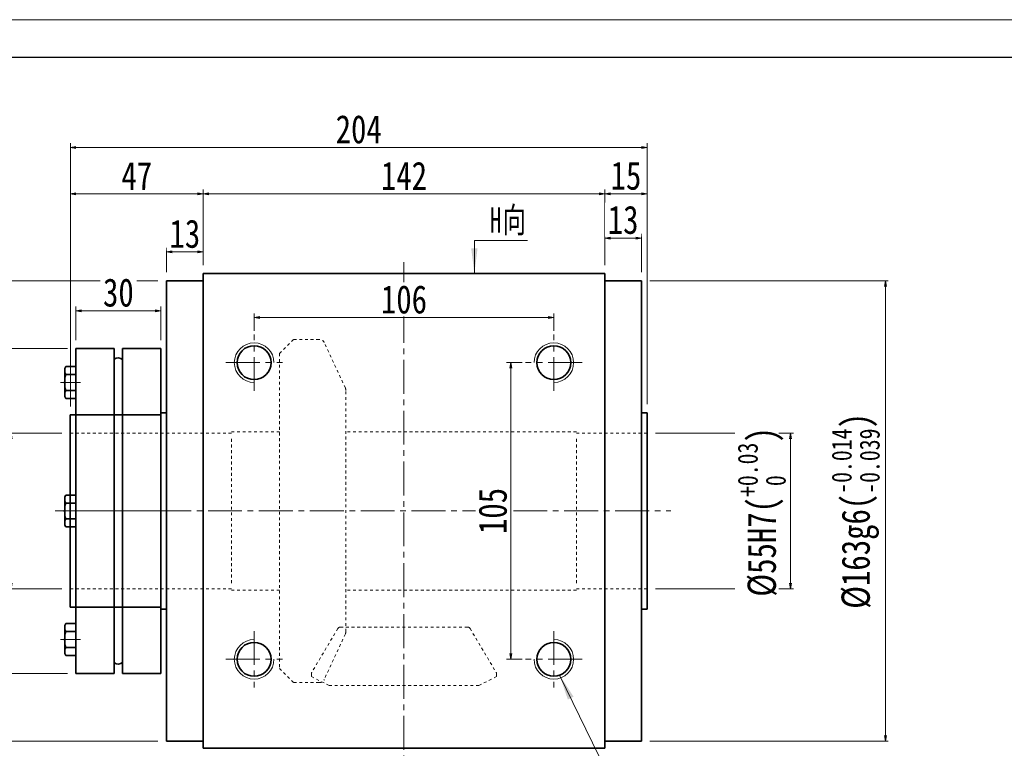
# Model space of a CAD drawing. Header units: millimetres. Extents: x -19 to 1126, y 13 to 812.
# Tile 4 of 9: x 161 to 509, y 554 to 812. Entities that reach past the tile are written whole.
import ezdxf

# ---------------------------------------------------------------- set-up
doc = ezdxf.new("R2010")
doc.units = ezdxf.units.MM
doc.set_wipeout_variables(frame=1)
doc.linetypes.add('点画线', pattern=[18, 12, -2, 2, -2])
doc.linetypes.add('虚线', pattern=[2, 1, -1])
for name, color, linetype, lineweight in [('中心线层', 1, '点画线', 18), ('图框_外框线', 7, 'Continuous', 18), ('尺寸线层', 3, 'Continuous', 18), ('粗实线层', 7, 'Continuous', 35), ('虚线层', 6, '虚线', 18)]:
    doc.layers.add(name, color=color, linetype=linetype, lineweight=lineweight)
doc.styles.add('宋体', font='SimSun.ttf', dxfattribs={"width": 0.8})
doc.styles.add('标准', font='SimSun.ttf', dxfattribs={"width": 0.667})
doc.dimstyles.new('A水平标注$0', dxfattribs={"dimtxt": 3.5, "dimasz": 2, "dimexe": 1.5, "dimexo": 3, "dimgap": 1.1, "dimtad": 1, "dimtoh": 1, "dimdec": 4, "dimdsep": 46, "dimtxsty": '宋体', "dimblk": 'OPEN', "dimcen": 3, "dimclrd": 3, "dimclre": 3, "dimclrt": 6, "dimadec": 0, "dimazin": 0, "dimtm": 1e-09, "dimtfac": 1, "dimtdec": 4, "dimtix": 1, "dimtmove": 0, "dimatfit": 3, "dimldrblk": 'OPEN', "dimfxl": 0, "dimlwd": 13, "dimlwe": 13, "dimarcsym": 0})
doc.dimstyles.new('D直径标注φ25', dxfattribs={"dimtxt": 3.5, "dimasz": 2, "dimexe": 1, "dimexo": 3, "dimtad": 1, "dimtoh": 1, "dimdec": 1, "dimdsep": 46, "dimtxsty": '宋体', "dimblk": 'OPEN', "dimcen": 3, "dimclrd": 3, "dimclre": 3, "dimclrt": 130, "dimadec": 0, "dimazin": 0, "dimtm": 1e-09, "dimtfac": 1, "dimtdec": 1, "dimtmove": 0, "dimatfit": 0, "dimldrblk": 'OPEN', "dimfxl": 0, "dimlwd": 13, "dimlwe": 13, "dimarcsym": 0})

# ---------------------------------------------------------------- blocks, each defined once
blk = doc.blocks.new('_Open')
at = {"color": 0, "linetype": 'ByBlock', "lineweight": -2}
for p, q in [((-1, 0.17), (0, 0)), ((-1, -0.17), (0, 0)), ((0, 0), (-1, 0))]:
    blk.add_line(p, q, dxfattribs=at)
blk = doc.blocks.new('*D21')
at = {"layer": 'Defpoints', "color": 0, "transparency": 16777216}
for p in [(367.97, 749.92), (225.97, 721.64), (367.97, 721.64)]:
    blk.add_point(p, dxfattribs=at)
at = {"layer": '尺寸线层', "color": 3, "lineweight": 13, "transparency": 16777216}
for p, q in [((225.97, 724.64), (225.97, 751.42)), ((227.97, 749.92), (365.97, 749.92)), ((367.97, 724.64), (367.97, 751.42))]:
    blk.add_line(p, q, dxfattribs=at)
at = {"layer": '尺寸线层', "color": 3, "lineweight": 13, "transparency": 16777216, "xscale": 2, "yscale": 2, "zscale": 2, "rotation": 180}
blk.add_blockref('_Open', (225.97, 749.92), dxfattribs=at)
at = {"layer": '尺寸线层', "color": 3, "lineweight": 13, "transparency": 16777216, "xscale": 2, "yscale": 2, "zscale": 2}
blk.add_blockref('_Open', (367.97, 749.92), dxfattribs=at)
at = {"layer": '尺寸线层', "color": 6, "transparency": 16777216, "insert": (296.97, 756.28), "char_height": 10, "attachment_point": 5, "style": '宋体', "bg_fill": 3, "box_fill_scale": 1.1, "bg_fill_color": 257, "bg_fill_transparency": 0}
blk.add_mtext('142', dxfattribs=at)
blk = doc.blocks.new('*D22')
at = {"layer": 'Defpoints', "color": 0, "transparency": 16777216}
for p in [(178.97, 766.3), (382.97, 672.39), (178.97, 671.64)]:
    blk.add_point(p, dxfattribs=at)
at = {"layer": '尺寸线层', "color": 3, "lineweight": 13, "transparency": 16777216}
for p, q in [((178.97, 674.64), (178.97, 767.8)), ((380.97, 766.3), (180.97, 766.3)), ((382.97, 675.39), (382.97, 767.8))]:
    blk.add_line(p, q, dxfattribs=at)
at = {"layer": '尺寸线层', "color": 3, "lineweight": 13, "transparency": 16777216, "xscale": 2, "yscale": 2, "zscale": 2, "rotation": 180}
blk.add_blockref('_Open', (178.97, 766.3), dxfattribs=at)
at = {"layer": '尺寸线层', "color": 3, "lineweight": 13, "transparency": 16777216, "xscale": 2, "yscale": 2, "zscale": 2}
blk.add_blockref('_Open', (382.97, 766.3), dxfattribs=at)
at = {"layer": '尺寸线层', "color": 6, "transparency": 16777216, "insert": (280.97, 772.69), "char_height": 10, "attachment_point": 5, "style": '宋体', "bg_fill": 3, "box_fill_scale": 1.1, "bg_fill_color": 257, "bg_fill_transparency": 0}
blk.add_mtext('204', dxfattribs=at)
blk = doc.blocks.new('*D23')
at = {"layer": 'Defpoints', "color": 0, "transparency": 16777216}
for p in [(212.97, 729.32), (225.97, 721.64), (212.97, 719.14)]:
    blk.add_point(p, dxfattribs=at)
at = {"layer": '尺寸线层', "color": 3, "lineweight": 13, "transparency": 16777216}
for p, q in [((212.97, 722.14), (212.97, 730.82)), ((223.97, 729.32), (214.97, 729.32)), ((225.97, 724.64), (225.97, 730.82))]:
    blk.add_line(p, q, dxfattribs=at)
at = {"layer": '尺寸线层', "color": 3, "lineweight": 13, "transparency": 16777216, "xscale": 2, "yscale": 2, "zscale": 2, "rotation": 180}
blk.add_blockref('_Open', (212.97, 729.32), dxfattribs=at)
at = {"layer": '尺寸线层', "color": 3, "lineweight": 13, "transparency": 16777216, "xscale": 2, "yscale": 2, "zscale": 2}
blk.add_blockref('_Open', (225.97, 729.32), dxfattribs=at)
at = {"layer": '尺寸线层', "color": 6, "transparency": 16777216, "insert": (219.47, 735.71), "char_height": 10, "attachment_point": 5, "style": '宋体', "bg_fill": 3, "box_fill_scale": 1.1, "bg_fill_color": 257, "bg_fill_transparency": 0}
blk.add_mtext('13', dxfattribs=at)
blk = doc.blocks.new('*D24')
at = {"layer": 'Defpoints', "color": 0, "transparency": 16777216}
for p in [(382.97, 749.92), (367.97, 721.64), (382.97, 672.39)]:
    blk.add_point(p, dxfattribs=at)
at = {"layer": '尺寸线层', "color": 3, "lineweight": 13, "transparency": 16777216}
for p, q in [((367.97, 724.64), (367.97, 751.42)), ((369.97, 749.92), (380.97, 749.92)), ((382.97, 675.39), (382.97, 751.42))]:
    blk.add_line(p, q, dxfattribs=at)
at = {"layer": '尺寸线层', "color": 3, "lineweight": 13, "transparency": 16777216, "xscale": 2, "yscale": 2, "zscale": 2, "rotation": 180}
blk.add_blockref('_Open', (367.97, 749.92), dxfattribs=at)
at = {"layer": '尺寸线层', "color": 3, "lineweight": 13, "transparency": 16777216, "xscale": 2, "yscale": 2, "zscale": 2}
blk.add_blockref('_Open', (382.97, 749.92), dxfattribs=at)
at = {"layer": '尺寸线层', "color": 6, "transparency": 16777216, "insert": (375.47, 756.28), "char_height": 10, "attachment_point": 5, "style": '宋体', "bg_fill": 3, "box_fill_scale": 1.1, "bg_fill_color": 257, "bg_fill_transparency": 0}
blk.add_mtext('15', dxfattribs=at)
blk = doc.blocks.new('*D25')
at = {"layer": 'Defpoints', "color": 0, "transparency": 16777216}
for p in [(367.97, 734.24), (367.97, 721.64), (380.97, 719.14)]:
    blk.add_point(p, dxfattribs=at)
at = {"layer": '尺寸线层', "color": 3, "lineweight": 13, "transparency": 16777216}
for p, q in [((367.97, 724.64), (367.97, 735.74)), ((380.97, 722.14), (380.97, 735.74)), ((378.97, 734.24), (369.97, 734.24))]:
    blk.add_line(p, q, dxfattribs=at)
at = {"layer": '尺寸线层', "color": 3, "lineweight": 13, "transparency": 16777216, "xscale": 2, "yscale": 2, "zscale": 2, "rotation": 180}
blk.add_blockref('_Open', (367.97, 734.24), dxfattribs=at)
at = {"layer": '尺寸线层', "color": 3, "lineweight": 13, "transparency": 16777216, "xscale": 2, "yscale": 2, "zscale": 2}
blk.add_blockref('_Open', (380.97, 734.24), dxfattribs=at)
at = {"layer": '尺寸线层', "color": 6, "transparency": 16777216, "insert": (374.47, 740.63), "char_height": 10, "attachment_point": 5, "style": '宋体', "bg_fill": 3, "box_fill_scale": 1.1, "bg_fill_color": 257, "bg_fill_transparency": 0}
blk.add_mtext('13', dxfattribs=at)
blk = doc.blocks.new('*D26')
at = {"layer": 'Defpoints', "color": 0, "transparency": 16777216}
for p in [(349.97, 706.08), (243.97, 698.39), (349.97, 698.39)]:
    blk.add_point(p, dxfattribs=at)
at = {"layer": '尺寸线层', "color": 3, "lineweight": 13, "transparency": 16777216}
for p, q in [((243.97, 701.39), (243.97, 707.58)), ((349.97, 701.39), (349.97, 707.58)), ((245.97, 706.08), (347.97, 706.08))]:
    blk.add_line(p, q, dxfattribs=at)
at = {"layer": '尺寸线层', "color": 3, "lineweight": 13, "transparency": 16777216, "xscale": 2, "yscale": 2, "zscale": 2, "rotation": 180}
blk.add_blockref('_Open', (243.97, 706.08), dxfattribs=at)
at = {"layer": '尺寸线层', "color": 3, "lineweight": 13, "transparency": 16777216, "xscale": 2, "yscale": 2, "zscale": 2}
blk.add_blockref('_Open', (349.97, 706.08), dxfattribs=at)
at = {"layer": '尺寸线层', "color": 6, "transparency": 16777216, "insert": (296.97, 712.47), "char_height": 10, "attachment_point": 5, "style": '宋体', "bg_fill": 3, "box_fill_scale": 1.1, "bg_fill_color": 257, "bg_fill_transparency": 0}
blk.add_mtext('106', dxfattribs=at)
blk = doc.blocks.new('*D27')
at = {"layer": 'Defpoints', "color": 0, "transparency": 16777216}
for p in [(341.72, 690.14), (334.78, 585.14), (341.72, 585.14)]:
    blk.add_point(p, dxfattribs=at)
at = {"layer": '尺寸线层', "color": 3, "lineweight": 13, "transparency": 16777216}
for p, q in [((338.72, 690.14), (333.28, 690.14)), ((334.78, 688.14), (334.78, 587.14)), ((338.72, 585.14), (333.28, 585.14))]:
    blk.add_line(p, q, dxfattribs=at)
at = {"layer": '尺寸线层', "color": 3, "lineweight": 13, "transparency": 16777216, "xscale": 2, "yscale": 2, "zscale": 2}
for p, rotation in [((334.78, 690.14), 90), ((334.78, 585.14), 270)]:
    blk.add_blockref('_Open', p, dxfattribs=dict(at, rotation=rotation))
at = {"layer": '尺寸线层', "color": 6, "transparency": 16777216, "insert": (328.39, 637.64), "char_height": 10, "attachment_point": 5, "rotation": 90, "style": '宋体', "bg_fill": 3, "box_fill_scale": 1.1, "bg_fill_color": 257, "bg_fill_transparency": 0}
blk.add_mtext('105', dxfattribs=at)
blk = doc.blocks.new('*X5')
at = {"layer": '尺寸线层', "linetype": 'Continuous'}
blk.add_hatch(color=0, dxfattribs=at).paths.add_polyline_path([(-36.25, 62.04), (-31.31, 54.44), (-33.33, 53.45)], flags=0)
at = {"layer": '尺寸线层', "color": 0, "linetype": 'Continuous'}
blk.add_line((-36.25, 62.04), (-6.11, 0), dxfattribs=at)
at = {"layer": '尺寸线层', "color": 0}
for p, q in [((0, 19.66), (79.95, 19.66)), ((0, 0), (0, 19.66)), ((-6.11, 0), (0, 0)), ((0, 0), (79.95, 0))]:
    blk.add_line(p, q, dxfattribs=at)
at = {"layer": '尺寸线层', "color": 0, "insert": (4.5, 1.8), "char_height": 9, "width": 150.9096, "attachment_point": 7, "line_spacing_factor": 1.15057, "style": '标准'}
blk.add_mtext('\\T1.1;4-M14x20\\P反面，H向孔位一致', dxfattribs=at)
blk = doc.blocks.new('*X6')
at = {"layer": '尺寸线层', "linetype": 'Continuous'}
blk.add_hatch(color=0, dxfattribs=at).paths.add_polyline_path([(-1.02, -11.73), (-2.14, -2.73), (0.11, -2.73)], flags=0)
at = {"layer": '尺寸线层', "color": 0, "linetype": 'Continuous'}
blk.add_line((-1.02, -11.73), (-1.02, 0), dxfattribs=at)
at = {"layer": '尺寸线层', "color": 0}
for p, q in [((-1.02, 0), (0, 0)), ((0, 0), (0, 0)), ((0, 0), (17.75, 0))]:
    blk.add_line(p, q, dxfattribs=at)
at = {"layer": '尺寸线层', "color": 0, "insert": (4.5, 1.8), "char_height": 9, "width": 26.5093, "attachment_point": 7, "line_spacing_factor": 1.15057, "style": '标准'}
blk.add_mtext('\\T1.1;H向', dxfattribs=at)
blk = doc.blocks.new('*D28')
at = {"layer": 'Defpoints', "color": 0, "transparency": 16777216}
for p in [(382.97, 665.14), (382.97, 610.14)]:
    blk.add_point(p, dxfattribs=at)
at = {"layer": '尺寸线层', "color": 3, "lineweight": 13, "transparency": 16777216}
for p, q in [((385.97, 665.14), (434.7, 665.14)), ((433.7, 663.14), (433.7, 612.14)), ((385.97, 610.14), (434.7, 610.14))]:
    blk.add_line(p, q, dxfattribs=at)
at = {"layer": '尺寸线层', "color": 3, "lineweight": 13, "transparency": 16777216, "xscale": 2, "yscale": 2, "zscale": 2}
for p, rotation in [((433.7, 665.14), 90), ((433.7, 610.14), 270)]:
    blk.add_blockref('_Open', p, dxfattribs=dict(at, rotation=rotation))
at = {"layer": '尺寸线层', "color": 130, "transparency": 16777216, "insert": (423.49, 637.29), "char_height": 10, "attachment_point": 5, "rotation": 90, "style": '宋体', "bg_fill": 3, "box_fill_scale": 1.1, "bg_fill_color": 257, "bg_fill_transparency": 0}
blk.add_mtext('{\\A1;\\A1;%%C55H7({\\H0.707107x;\\S+0.03^  0;})}', dxfattribs=at)
at = {"layer": 'Defpoints', "color": 0, "transparency": 16777216}
blk.add_point((433.7, 610.14), dxfattribs=at)
blk = doc.blocks.new('*D29')
at = {"layer": 'Defpoints', "color": 0, "transparency": 16777216}
for p in [(380.97, 719.14), (380.97, 556.14), (467.24, 556.14)]:
    blk.add_point(p, dxfattribs=at)
at = {"layer": '尺寸线层', "color": 3, "lineweight": 13, "transparency": 16777216}
for p, q in [((383.97, 719.14), (468.24, 719.14)), ((467.24, 717.14), (467.24, 558.14)), ((383.97, 556.14), (468.24, 556.14))]:
    blk.add_line(p, q, dxfattribs=at)
at = {"layer": '尺寸线层', "color": 3, "lineweight": 13, "transparency": 16777216, "xscale": 2, "yscale": 2, "zscale": 2}
for p, rotation in [((467.24, 719.14), 90), ((467.24, 556.14), 270)]:
    blk.add_blockref('_Open', p, dxfattribs=dict(at, rotation=rotation))
at = {"layer": '尺寸线层', "color": 130, "transparency": 16777216, "insert": (456.7, 637.64), "char_height": 10, "attachment_point": 5, "rotation": 90, "style": '宋体', "bg_fill": 3, "box_fill_scale": 1.1, "bg_fill_color": 257, "bg_fill_transparency": 0}
blk.add_mtext('{\\A1;\\A1;%%C163g6({\\H0.707107x;\\S-0.014^ -0.039;})}', dxfattribs=at)
blk = doc.blocks.new('*D30')
at = {"layer": 'Defpoints', "color": 0, "transparency": 16777216}
for p in [(105.92, 719.14), (212.97, 719.14), (212.97, 556.14)]:
    blk.add_point(p, dxfattribs=at)
at = {"layer": '尺寸线层', "color": 3, "lineweight": 13, "transparency": 16777216}
for p, q in [((209.97, 719.14), (104.92, 719.14)), ((105.92, 558.14), (105.92, 717.14)), ((209.97, 556.14), (104.92, 556.14))]:
    blk.add_line(p, q, dxfattribs=at)
at = {"layer": '尺寸线层', "color": 3, "lineweight": 13, "transparency": 16777216, "xscale": 2, "yscale": 2, "zscale": 2}
for p, rotation in [((105.92, 719.14), 90), ((105.92, 556.14), 270)]:
    blk.add_blockref('_Open', p, dxfattribs=dict(at, rotation=rotation))
at = {"layer": '尺寸线层', "color": 130, "transparency": 16777216, "insert": (95.38, 637.64), "char_height": 10, "attachment_point": 5, "rotation": 90, "style": '宋体', "bg_fill": 3, "box_fill_scale": 1.1, "bg_fill_color": 257, "bg_fill_transparency": 0}
blk.add_mtext('{\\A1;\\A1;%%C163g6({\\H0.707107x;\\S-0.014^ -0.039;})}', dxfattribs=at)
blk = doc.blocks.new('*X11')
at = {"layer": '中心线层', "linetype": '点画线', "lineweight": 18}
blk.add_line((-5.5, 0), (1.6, 0), dxfattribs=at)
at = {"layer": '粗实线层'}
for p, q in [((-4, 4.23), (-4, -4.23)), ((-3.57, 5.65), (0, 5.65)), ((0, 5.65), (0, -5.65)), ((0, 3.5), (0, -3.5)), ((-4, 0), (-4, -3.5)), ((-3.57, 2.82), (0, 2.82)), ((0, -2.82), (-3.57, -2.82)), ((-3.57, -5.65), (0, -5.65))]:
    blk.add_line(p, q, dxfattribs=at)
for centre, radius, start, end in [((-1.48, 4.23), 2.52, 145.8762, 214.1238), ((5, 0), 9.02, 161.76, 198.24), ((-1.48, -4.23), 2.52, 145.8762, 214.1238)]:
    blk.add_arc(centre, radius, start, end, dxfattribs=at)
blk = doc.blocks.new('343gfgf')
at = {"layer": '粗实线层'}
for p, q in [((0, -57.5), (0, 57.5)), ((0, 57.5), (13.5, 57.5)), ((13.5, 57.5), (13.5, -57.5)), ((16.5, 57.5), (16.5, -57.5)), ((16.5, 57.5), (30, 57.5)), ((0, -57.5), (13.5, -57.5)), ((16.5, -57.5), (30, -57.5))]:
    blk.add_line(p, q, dxfattribs=at)
at = {"layer": '粗实线层', "color": 6, "linetype": '虚线', "lineweight": 18}
for p, q in [((30, 34), (0, 34)), ((30, -34), (0, -34))]:
    blk.add_line(p, q, dxfattribs=at)
at = {"layer": '粗实线层'}
for centre, start, end in [((15.11, 51.98), 50.6976, 136.8827), ((15.11, -51.98), 223.1173, 309.3024)]:
    blk.add_arc(centre, 2.2, start, end, dxfattribs=at)
blk.add_wipeout([(30, 0), (30, 0.82), (30, 0.82), (30, 2.82), (30, 2.82), (30, 5.65), (30, 5.65), (33.57, 5.65), (33.57, 5.65), (33.59, 5.6), (33.62, 5.56), (33.65, 5.52), (33.67, 5.48), (33.7, 5.43), (33.72, 5.39), (33.74, 5.34), (33.76, 5.3), (33.78, 5.25), (33.8, 5.21), (33.82, 5.16), (33.84, 5.12), (33.86, 5.07), (33.87, 5.02), (33.89, 4.97), (33.9, 4.93), (33.92, 4.88), (33.93, 4.83), (33.94, 4.78), (33.95, 4.73), (33.96, 4.68), (33.97, 4.63), (33.98, 4.58), (33.98, 4.53), (33.99, 4.48), (33.99, 4.43), (34, 4.38), (34, 4.33), (34, 4.28), (34, 4.23), (34, 4.23), (34, 0.82), (34, 0.82), (34, 0.6), (34, 0.6), (34, 0.58), (34, 0.56), (34, 0.54), (34, 0.52), (34.01, 0.5), (34.01, 0.48), (34.01, 0.46), (34.01, 0.44), (34.01, 0.42), (34.01, 0.4), (34.01, 0.38), (34.01, 0.36), (34.01, 0.34), (34.01, 0.32), (34.01, 0.3), (34.02, 0.28), (34.02, 0.26), (34.02, 0.24), (34.02, 0.22), (34.02, 0.2), (34.02, 0.18), (34.02, 0.16), (34.02, 0.14), (34.02, 0.12), (34.02, 0.1), (34.02, 0.08), (34.02, 0.06), (34.02, 0.04), (34.02, 0.02), (34.02, 0), (34.02, 0), (34.02, -0.02), (34.02, -0.04), (34.02, -0.06), (34.02, -0.08), (34.02, -0.1), (34.02, -0.12), (34.02, -0.14), (34.02, -0.16), (34.02, -0.18), (34.02, -0.2), (34.02, -0.22), (34.02, -0.24), (34.02, -0.26), (34.02, -0.28), (34.01, -0.3), (34.01, -0.32), (34.01, -0.34), (34.01, -0.36), (34.01, -0.38), (34.01, -0.4), (34.01, -0.42), (34.01, -0.44), (34.01, -0.46), (34.01, -0.48), (34.01, -0.5), (34, -0.52), (34, -0.54), (34, -0.56), (34, -0.58), (34, -0.6), (34, -0.6), (34, -4.23), (34, -4.23), (34, -4.28), (34, -4.33), (34, -4.38), (33.99, -4.43), (33.99, -4.48), (33.98, -4.53), (33.98, -4.58), (33.97, -4.63), (33.96, -4.68), (33.95, -4.73), (33.94, -4.78), (33.93, -4.83), (33.92, -4.88), (33.9, -4.93), (33.89, -4.97), (33.87, -5.02), (33.86, -5.07), (33.84, -5.12), (33.82, -5.16), (33.8, -5.21), (33.78, -5.25), (33.76, -5.3), (33.74, -5.34), (33.72, -5.39), (33.7, -5.43), (33.67, -5.48), (33.65, -5.52), (33.62, -5.56), (33.59, -5.6), (33.57, -5.65), (33.57, -5.65), (30, -5.65), (30, -5.65), (30, -2.82), (30, -2.82)]).dxf.layer = '粗实线层'
at = {"layer": '中心线层'}
blk.add_line((-3.12, 0), (33, 0), dxfattribs=at)
at = {"layer": '粗实线层'}
blk.add_line((30, 57.5), (30, -57.5), dxfattribs=at)
at = {"layer": '粗实线层', "xscale": -0.9999999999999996}
blk.add_blockref('*X11', (30, 0), dxfattribs=at)
for points in [[(30, 45.5), (30, 46.32), (30, 46.32), (30, 48.32), (30, 48.32), (30, 51.15), (30, 51.15), (33.57, 51.15), (33.57, 51.15), (33.59, 51.1), (33.62, 51.06), (33.65, 51.02), (33.67, 50.98), (33.7, 50.93), (33.72, 50.89), (33.74, 50.84), (33.76, 50.8), (33.78, 50.75), (33.8, 50.71), (33.82, 50.66), (33.84, 50.62), (33.86, 50.57), (33.87, 50.52), (33.89, 50.47), (33.9, 50.43), (33.92, 50.38), (33.93, 50.33), (33.94, 50.28), (33.95, 50.23), (33.96, 50.18), (33.97, 50.13), (33.98, 50.08), (33.98, 50.03), (33.99, 49.98), (33.99, 49.93), (34, 49.88), (34, 49.83), (34, 49.78), (34, 49.73), (34, 49.73), (34, 46.32), (34, 46.32), (34, 46.1), (34, 46.1), (34, 46.08), (34, 46.06), (34, 46.04), (34, 46.02), (34.01, 46), (34.01, 45.98), (34.01, 45.96), (34.01, 45.94), (34.01, 45.92), (34.01, 45.9), (34.01, 45.88), (34.01, 45.86), (34.01, 45.84), (34.01, 45.82), (34.01, 45.8), (34.02, 45.78), (34.02, 45.76), (34.02, 45.74), (34.02, 45.72), (34.02, 45.7), (34.02, 45.68), (34.02, 45.66), (34.02, 45.64), (34.02, 45.62), (34.02, 45.6), (34.02, 45.58), (34.02, 45.56), (34.02, 45.54), (34.02, 45.52), (34.02, 45.5), (34.02, 45.5), (34.02, 45.48), (34.02, 45.46), (34.02, 45.44), (34.02, 45.42), (34.02, 45.4), (34.02, 45.38), (34.02, 45.36), (34.02, 45.34), (34.02, 45.32), (34.02, 45.3), (34.02, 45.28), (34.02, 45.26), (34.02, 45.24), (34.02, 45.22), (34.01, 45.2), (34.01, 45.18), (34.01, 45.16), (34.01, 45.14), (34.01, 45.12), (34.01, 45.1), (34.01, 45.08), (34.01, 45.06), (34.01, 45.04), (34.01, 45.02), (34.01, 45), (34, 44.98), (34, 44.96), (34, 44.94), (34, 44.92), (34, 44.9), (34, 44.9), (34, 41.27), (34, 41.27), (34, 41.22), (34, 41.17), (34, 41.12), (33.99, 41.07), (33.99, 41.02), (33.98, 40.97), (33.98, 40.92), (33.97, 40.87), (33.96, 40.82), (33.95, 40.77), (33.94, 40.72), (33.93, 40.67), (33.92, 40.62), (33.9, 40.57), (33.89, 40.53), (33.87, 40.48), (33.86, 40.43), (33.84, 40.38), (33.82, 40.34), (33.8, 40.29), (33.78, 40.25), (33.76, 40.2), (33.74, 40.16), (33.72, 40.11), (33.7, 40.07), (33.67, 40.02), (33.65, 39.98), (33.62, 39.94), (33.59, 39.9), (33.57, 39.85), (33.57, 39.85), (30, 39.85), (30, 39.85), (30, 42.68), (30, 42.68)], [(30, -45.5), (30, -46.32), (30, -46.32), (30, -48.32), (30, -48.32), (30, -51.15), (30, -51.15), (33.57, -51.15), (33.57, -51.15), (33.59, -51.1), (33.62, -51.06), (33.65, -51.02), (33.67, -50.98), (33.7, -50.93), (33.72, -50.89), (33.74, -50.84), (33.76, -50.8), (33.78, -50.75), (33.8, -50.71), (33.82, -50.66), (33.84, -50.62), (33.86, -50.57), (33.87, -50.52), (33.89, -50.47), (33.9, -50.43), (33.92, -50.38), (33.93, -50.33), (33.94, -50.28), (33.95, -50.23), (33.96, -50.18), (33.97, -50.13), (33.98, -50.08), (33.98, -50.03), (33.99, -49.98), (33.99, -49.93), (34, -49.88), (34, -49.83), (34, -49.78), (34, -49.73), (34, -49.73), (34, -46.32), (34, -46.32), (34, -46.1), (34, -46.1), (34, -46.08), (34, -46.06), (34, -46.04), (34, -46.02), (34.01, -46), (34.01, -45.98), (34.01, -45.96), (34.01, -45.94), (34.01, -45.92), (34.01, -45.9), (34.01, -45.88), (34.01, -45.86), (34.01, -45.84), (34.01, -45.82), (34.01, -45.8), (34.02, -45.78), (34.02, -45.76), (34.02, -45.74), (34.02, -45.72), (34.02, -45.7), (34.02, -45.68), (34.02, -45.66), (34.02, -45.64), (34.02, -45.62), (34.02, -45.6), (34.02, -45.58), (34.02, -45.56), (34.02, -45.54), (34.02, -45.52), (34.02, -45.5), (34.02, -45.5), (34.02, -45.48), (34.02, -45.46), (34.02, -45.44), (34.02, -45.42), (34.02, -45.4), (34.02, -45.38), (34.02, -45.36), (34.02, -45.34), (34.02, -45.32), (34.02, -45.3), (34.02, -45.28), (34.02, -45.26), (34.02, -45.24), (34.02, -45.22), (34.01, -45.2), (34.01, -45.18), (34.01, -45.16), (34.01, -45.14), (34.01, -45.12), (34.01, -45.1), (34.01, -45.08), (34.01, -45.06), (34.01, -45.04), (34.01, -45.02), (34.01, -45), (34, -44.98), (34, -44.96), (34, -44.94), (34, -44.92), (34, -44.9), (34, -44.9), (34, -41.27), (34, -41.27), (34, -41.22), (34, -41.17), (34, -41.12), (33.99, -41.07), (33.99, -41.02), (33.98, -40.97), (33.98, -40.92), (33.97, -40.87), (33.96, -40.82), (33.95, -40.77), (33.94, -40.72), (33.93, -40.67), (33.92, -40.62), (33.9, -40.57), (33.89, -40.53), (33.87, -40.48), (33.86, -40.43), (33.84, -40.38), (33.82, -40.34), (33.8, -40.29), (33.78, -40.25), (33.76, -40.2), (33.74, -40.16), (33.72, -40.11), (33.7, -40.07), (33.67, -40.02), (33.65, -39.98), (33.62, -39.94), (33.59, -39.9), (33.57, -39.85), (33.57, -39.85), (30, -39.85), (30, -39.85), (30, -42.68), (30, -42.68)]]:
    blk.add_wipeout(points).dxf.layer = '粗实线层'
blk.add_blockref('*X11', (30, 45.5), dxfattribs=at)
at = {"layer": '粗实线层', "rotation": 180}
blk.add_blockref('*X11', (30, -45.5), dxfattribs=at)
blk = doc.blocks.new('*D15')
at = {"layer": 'Defpoints', "color": 0, "transparency": 16777216}
for p in [(178.97, 665.14), (178.97, 610.14)]:
    blk.add_point(p, dxfattribs=at)
at = {"layer": '尺寸线层', "color": 3, "lineweight": 13, "transparency": 16777216}
for p, q in [((175.97, 665.14), (157.03, 665.14)), ((158.03, 663.14), (158.03, 612.14)), ((175.97, 610.14), (157.03, 610.14))]:
    blk.add_line(p, q, dxfattribs=at)
at = {"layer": '尺寸线层', "color": 3, "lineweight": 13, "transparency": 16777216, "xscale": 2, "yscale": 2, "zscale": 2}
for p, rotation in [((158.03, 665.14), 90), ((158.03, 610.14), 270)]:
    blk.add_blockref('_Open', p, dxfattribs=dict(at, rotation=rotation))
at = {"layer": '尺寸线层', "color": 130, "transparency": 16777216, "insert": (147.83, 639.88), "char_height": 10, "attachment_point": 5, "rotation": 90, "style": '宋体', "bg_fill": 3, "box_fill_scale": 1.1, "bg_fill_color": 257, "bg_fill_transparency": 0}
blk.add_mtext('{\\A1;\\A1;%%C55H7({\\H0.707107x;\\S+0.03^  0;})}', dxfattribs=at)
at = {"layer": 'Defpoints', "color": 0, "transparency": 16777216}
blk.add_point((158.03, 610.14), dxfattribs=at)
blk = doc.blocks.new('*D16')
at = {"layer": 'Defpoints', "color": 0, "transparency": 16777216}
for p in [(180.97, 695.14), (125.89, 580.14), (180.97, 580.14)]:
    blk.add_point(p, dxfattribs=at)
at = {"layer": '尺寸线层', "color": 3, "lineweight": 13, "transparency": 16777216}
for p, q in [((177.97, 695.14), (124.89, 695.14)), ((125.89, 693.14), (125.89, 582.14)), ((177.97, 580.14), (124.89, 580.14))]:
    blk.add_line(p, q, dxfattribs=at)
at = {"layer": '尺寸线层', "color": 3, "lineweight": 13, "transparency": 16777216, "xscale": 2, "yscale": 2, "zscale": 2}
for p, rotation in [((125.89, 695.14), 89.99999999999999), ((125.89, 580.14), 270)]:
    blk.add_blockref('_Open', p, dxfattribs=dict(at, rotation=rotation))
at = {"layer": '尺寸线层', "color": 130, "transparency": 16777216, "insert": (119.17, 637.64), "char_height": 10, "attachment_point": 5, "rotation": 90, "style": '宋体', "bg_fill": 3, "box_fill_scale": 1.1, "bg_fill_color": 257, "bg_fill_transparency": 0}
blk.add_mtext('φ115', dxfattribs=at)
blk = doc.blocks.new('*D17')
at = {"layer": 'Defpoints', "color": 0, "transparency": 16777216}
for p in [(180.97, 708.51), (180.97, 695.14), (210.97, 695.14)]:
    blk.add_point(p, dxfattribs=at)
at = {"layer": '尺寸线层', "color": 3, "lineweight": 13, "transparency": 16777216}
for p, q in [((180.97, 698.14), (180.97, 710.01)), ((208.97, 708.51), (182.97, 708.51)), ((210.97, 698.14), (210.97, 710.01))]:
    blk.add_line(p, q, dxfattribs=at)
at = {"layer": '尺寸线层', "color": 3, "lineweight": 13, "transparency": 16777216, "xscale": 2, "yscale": 2, "zscale": 2, "rotation": 180}
blk.add_blockref('_Open', (180.97, 708.51), dxfattribs=at)
at = {"layer": '尺寸线层', "color": 3, "lineweight": 13, "transparency": 16777216, "xscale": 2, "yscale": 2, "zscale": 2}
blk.add_blockref('_Open', (210.97, 708.51), dxfattribs=at)
at = {"layer": '尺寸线层', "color": 6, "transparency": 16777216, "insert": (195.97, 714.9), "char_height": 10, "attachment_point": 5, "style": '宋体', "bg_fill": 3, "box_fill_scale": 1.1, "bg_fill_color": 257, "bg_fill_transparency": 0}
blk.add_mtext('30', dxfattribs=at)
blk = doc.blocks.new('*D18')
at = {"layer": 'Defpoints', "color": 0, "transparency": 16777216}
for p in [(178.97, 749.92), (225.97, 721.64), (178.97, 671.64)]:
    blk.add_point(p, dxfattribs=at)
at = {"layer": '尺寸线层', "color": 3, "lineweight": 13, "transparency": 16777216}
for p, q in [((178.97, 674.64), (178.97, 751.42)), ((223.97, 749.92), (180.97, 749.92)), ((225.97, 724.64), (225.97, 751.42))]:
    blk.add_line(p, q, dxfattribs=at)
at = {"layer": '尺寸线层', "color": 3, "lineweight": 13, "transparency": 16777216, "xscale": 2, "yscale": 2, "zscale": 2, "rotation": 180}
blk.add_blockref('_Open', (178.97, 749.92), dxfattribs=at)
at = {"layer": '尺寸线层', "color": 3, "lineweight": 13, "transparency": 16777216, "xscale": 2, "yscale": 2, "zscale": 2}
blk.add_blockref('_Open', (225.97, 749.92), dxfattribs=at)
at = {"layer": '尺寸线层', "color": 6, "transparency": 16777216, "insert": (202.47, 756.25), "char_height": 10, "attachment_point": 5, "style": '宋体', "bg_fill": 3, "box_fill_scale": 1.1, "bg_fill_color": 257, "bg_fill_transparency": 0}
blk.add_mtext('47', dxfattribs=at)

msp = doc.modelspace()

# ---------------------------------------------------------------- linework, layer by layer
at = {"layer": '中心线层'}
for p, q in [((296.9655, 535.13818), (296.9655, 725.69231)), ((173.65807, 637.63818), (391.36146, 637.63818)), ((243.9655, 595.13818), (243.9655, 575.13818)), ((349.9655, 595.13818), (349.9655, 575.13818)), ((233.9655, 585.13818), (253.9655, 585.13818))]:
    msp.add_line(p, q, dxfattribs=at)
at = {"layer": '粗实线层'}
for p, q in [((225.9655, 721.63818), (367.9655, 721.63818)), ((225.9655, 553.63818), (225.9655, 721.63818)), ((367.9655, 553.63818), (367.9655, 721.63818)), ((225.9655, 719.13818), (212.9655, 719.13818)), ((212.9655, 719.13818), (212.9655, 556.13818)), ((367.9655, 719.13818), (380.9655, 719.13818)), ((380.9655, 719.13818), (380.9655, 556.13818)), ((225.9655, 556.13818), (212.9655, 556.13818)), ((367.9655, 556.13818), (380.9655, 556.13818)), ((225.9655, 553.63818), (367.9655, 553.63818))]:
    msp.add_line(p, q, dxfattribs=at)
for centre in [(243.9655, 585.13818), (349.9655, 585.13818)]:
    msp.add_circle(centre, 6, dxfattribs=at)
at = {"layer": '粗实线层', "lineweight": 18}
msp.add_arc((243.9655, 585.13818), 7, 90, 0, dxfattribs=at)
at = {"layer": '虚线层'}
for p, q in [((252.9655, 693.38818), (257.9655, 698.38818)), ((257.9655, 698.38818), (266.96677, 698.38818)), ((276.22983, 681.17108), (268.78109, 697.22975)), ((252.9655, 693.38818), (252.9655, 581.88818)), ((276.4155, 594.94685), (276.4155, 680.32952)), ((235.9655, 665.13818), (178.9655, 665.13818)), ((252.9655, 665.63818), (235.9655, 665.63818)), ((382.9655, 665.13818), (357.9655, 665.13818)), ((235.9655, 612.13818), (235.9655, 663.13818)), ((357.9655, 612.13818), (357.9655, 663.13818)), ((235.9655, 610.13818), (178.9655, 610.13818)), ((252.9655, 609.63818), (235.9655, 609.63818)), ((382.9655, 610.13818), (357.9655, 610.13818)), ((273.57531, 596.04872), (264.35565, 580.52105)), ((274.43516, 596.53818), (319.49584, 596.53818)), ((320.3557, 596.04872), (329.57536, 580.52105)), ((276.22983, 594.10528), (268.78109, 578.04662)), ((252.9655, 581.88818), (257.9655, 576.88818)), ((264.2155, 579.01817), (264.2155, 580.01051)), ((264.2155, 579.01817), (270.4655, 575.89304)), ((329.7155, 579.01817), (323.4655, 575.89304)), ((329.7155, 580.01051), (329.7155, 579.01817)), ((257.9655, 576.88818), (266.96677, 576.88818)), ((270.4655, 575.89304), (323.4655, 575.89304))]:
    msp.add_line(p, q, dxfattribs=at)
for centre, radius, start, end in [((266.96677, 696.38818), 2, 24.884, 90), ((274.4155, 680.32952), 2, 0, 24.884), ((274.43516, 595.53818), 1, 90, 149.3), ((319.49584, 595.53818), 1, 30.7, 90), ((274.4155, 594.94685), 2, 335.116, 0), ((265.2155, 580.01051), 1, 149.3, 180), ((328.7155, 580.01051), 1, 360, 30.7), ((266.96677, 578.88818), 2, 270, 335.116)]:
    msp.add_arc(centre, radius, start, end, dxfattribs=at)

# ---------------------------------------------------------------- block references
at = {"layer": '尺寸线层'}
msp.add_blockref('*X5', (388.25972, 517.45657), dxfattribs=at)

# ---------------------------------------------------------------- next in the draw order: dimensions: what is measured, and where the dimension line sits
dim = msp.add_linear_dim(base=(367.9655, 749.91546), p1=(225.9655, 721.63818), p2=(367.9655, 721.63818), dimstyle='A水平标注$0', override={"dimtxt": 10, "dimgap": 1.5, "dimblk": 'Open', "dimtfill": 1, "dimtfillclr": 256}, dxfattribs=at)
dim.commit()
dim.dimension.update_dxf_attribs({"geometry": '*D21', "text_midpoint": (296.9655, 756.27579)})

# ---------------------------------------------------------------- next in the draw order: dimensions: what is measured, and where the dimension line sits
dim = msp.add_linear_dim(base=(178.9655, 766.30285), p1=(382.9655, 672.38818), p2=(178.9655, 671.63818), dimstyle='A水平标注$0', override={"dimtxt": 10, "dimgap": 1.5, "dimblk": 'Open', "dimtfill": 1, "dimtfillclr": 256}, dxfattribs=at)
dim.commit()
dim.dimension.update_dxf_attribs({"geometry": '*D22', "text_midpoint": (280.9655, 772.69111)})

# ---------------------------------------------------------------- next in the draw order: linework, layer by layer
at = {"layer": '中心线层'}
msp.add_line((233.9655, 690.13818), (253.9655, 690.13818), dxfattribs=at)
at = {"layer": '粗实线层'}
for centre in [(243.9655, 690.13818), (349.9655, 690.13818)]:
    msp.add_circle(centre, 6, dxfattribs=at)

# ---------------------------------------------------------------- next in the draw order: block references
at = {"layer": '尺寸线层'}
msp.add_blockref('*X6', (322.87537, 733.37096), dxfattribs=at)

# ---------------------------------------------------------------- next in the draw order: dimensions: what is measured, and where the dimension line sits
for base, p1, p2, picture, middle in [((382.9655, 749.91546), (367.9655, 721.63818), (382.9655, 672.38818), '*D24', (375.4655, 756.27579)), ((212.9655, 729.32128), (225.9655, 721.63818), (212.9655, 719.13818), '*D23', (219.4655, 735.70955)), ((349.9655, 706.08022), (243.9655, 698.38818), (349.9655, 698.38818), '*D26', (296.9655, 712.46848))]:
    dim = msp.add_linear_dim(base=base, p1=p1, p2=p2, dimstyle='A水平标注$0', override={"dimtxt": 10, "dimgap": 1.5, "dimblk": 'Open', "dimtfill": 1, "dimtfillclr": 256}, dxfattribs=at)
    dim.commit()
    dim.dimension.update_dxf_attribs({"geometry": picture, "text_midpoint": middle})
dim = msp.add_linear_dim(base=(334.78325, 585.13818), p1=(341.7155, 690.13818), p2=(341.7155, 585.13818), angle=270, dimstyle='A水平标注$0', override={"dimtxt": 10, "dimgap": 1.5, "dimblk": 'Open', "dimtfill": 1, "dimtfillclr": 256}, dxfattribs=at)
dim.commit()
dim.dimension.update_dxf_attribs({"geometry": '*D27', "text_midpoint": (328.39498, 637.63818)})

# ---------------------------------------------------------------- next in the draw order: linework, layer by layer
at = {"layer": '中心线层'}
for p, q in [((243.9655, 680.13818), (243.9655, 700.13818)), ((349.9655, 680.13818), (349.9655, 700.13818)), ((359.9655, 690.13818), (339.9655, 690.13818)), ((359.9655, 585.13818), (339.9655, 585.13818))]:
    msp.add_line(p, q, dxfattribs=at)
at = {"layer": '粗实线层', "lineweight": 18}
for centre, start, end in [((243.9655, 690.13818), 0, 270), ((349.9655, 690.13818), 270, 180), ((349.9655, 585.13818), 180, 90)]:
    msp.add_arc(centre, 7, start, end, dxfattribs=at)
at = {"layer": '虚线层'}
for p, q in [((357.9655, 665.63818), (276.4155, 665.63818)), ((357.9655, 609.63818), (276.4155, 609.63818))]:
    msp.add_line(p, q, dxfattribs=at)

# ---------------------------------------------------------------- next in the draw order: dimensions: what is measured, and where the dimension line sits
at = {"layer": '尺寸线层'}
dim = msp.add_linear_dim(base=(367.9655, 734.24081), p1=(380.9655, 719.13818), p2=(367.9655, 721.63818), dimstyle='A水平标注$0', override={"dimtxt": 10, "dimgap": 1.5, "dimblk": 'Open', "dimtfill": 1, "dimtfillclr": 256}, dxfattribs=at)
dim.commit()
dim.dimension.update_dxf_attribs({"geometry": '*D25', "text_midpoint": (374.4655, 740.62907)})
dim = msp.add_linear_dim(base=(105.92167, 719.13818), p1=(212.9655, 556.13818), p2=(212.9655, 719.13818), angle=90, text='{\\A1;\\A1;%%C163g6({\\H0.707107x;\\S-0.014^ -0.039;})}', dimstyle='D直径标注φ25', override={"dimtxt": 10, "dimgap": 1.5, "dimpost": 'φ<>', "dimtp": -0.014, "dimtm": 0.039, "dimtdec": 3, "dimtzin": 8}, dxfattribs=at)
dim.commit()
dim.dimension.update_dxf_attribs({"geometry": '*D30', "text_midpoint": (95.38038, 637.63818)})
dim = msp.add_linear_dim(base=(433.69791, 610.13818), p1=(382.9655, 665.13818), p2=(382.9655, 610.13818), angle=270, text='{\\A1;\\A1;%%C55H7({\\H0.707107x;\\S+0.03^  0;})}', dimstyle='D直径标注φ25', override={"dimtxt": 10, "dimgap": 1.5, "dimpost": 'φ<>', "dimtp": 0.03, "dimtm": 0, "dimtdec": 2, "dimtzin": 8}, dxfattribs=at)
dim.commit()
dim.dimension.update_dxf_attribs({"geometry": '*D28', "text_midpoint": (433.69791, 637.28998), "dimtype": 160})

# ---------------------------------------------------------------- next in the draw order: linework, layer by layer
at = {"layer": '粗实线层'}
for p, q in [((210.9655, 602.88818), (210.9655, 672.38818)), ((212.9655, 672.38818), (210.9655, 672.38818)), ((212.9655, 602.88818), (210.9655, 602.88818))]:
    msp.add_line(p, q, dxfattribs=at)

# ---------------------------------------------------------------- next in the draw order: dimensions: what is measured, and where the dimension line sits
at = {"layer": '尺寸线层'}
dim = msp.add_linear_dim(base=(467.2441, 556.13818), p1=(380.9655, 719.13818), p2=(380.9655, 556.13818), angle=270, text='{\\A1;\\A1;%%C163g6({\\H0.707107x;\\S-0.014^ -0.039;})}', dimstyle='D直径标注φ25', override={"dimtxt": 10, "dimgap": 1.5, "dimpost": 'φ<>', "dimtp": -0.014, "dimtm": 0.039, "dimtdec": 3, "dimtzin": 8}, dxfattribs=at)
dim.commit()
dim.dimension.update_dxf_attribs({"geometry": '*D29', "text_midpoint": (456.70281, 637.63818)})

# ---------------------------------------------------------------- next in the draw order: linework, layer by layer
at = {"layer": '粗实线层'}
for p, q in [((380.9655, 672.38818), (382.9655, 672.38818)), ((382.9655, 602.88818), (382.9655, 672.38818)), ((380.9655, 602.88818), (382.9655, 602.88818))]:
    msp.add_line(p, q, dxfattribs=at)

# ---------------------------------------------------------------- next in the draw order: block references
at = {"layer": '粗实线层', "xscale": -1}
msp.add_blockref('343gfgf', (210.9655, 637.63818), dxfattribs=at)

# ---------------------------------------------------------------- next in the draw order: linework, layer by layer
at = {"layer": '粗实线层'}
for p, q in [((210.9655, 671.63818), (178.9655, 671.63818)), ((178.9655, 671.63818), (178.9655, 603.63818)), ((178.9655, 603.63818), (210.9655, 603.63818))]:
    msp.add_line(p, q, dxfattribs=at)

# ---------------------------------------------------------------- next in the draw order: dimensions: what is measured, and where the dimension line sits
at = {"layer": '尺寸线层'}
dim = msp.add_linear_dim(base=(158.03175, 610.13818), p1=(178.9655, 665.13818), p2=(178.9655, 610.13818), angle=270, text='{\\A1;\\A1;%%C55H7({\\H0.707107x;\\S+0.03^  0;})}', dimstyle='D直径标注φ25', override={"dimtxt": 10, "dimgap": 1.5, "dimpost": 'φ<>', "dimtp": 0.03, "dimtm": 0, "dimtdec": 2, "dimtzin": 8}, dxfattribs=at)
dim.commit()
dim.dimension.update_dxf_attribs({"geometry": '*D15', "text_midpoint": (158.03175, 639.87932), "dimtype": 160})

# ---------------------------------------------------------------- next in the draw order: dimensions: what is measured, and where the dimension line sits
dim = msp.add_linear_dim(base=(125.89363, 580.13818), p1=(180.9655, 695.13818), p2=(180.9655, 580.13818), angle=270, dimstyle='D直径标注φ25', override={"dimtxt": 10, "dimgap": 1.5, "dimpost": 'φ<>'}, dxfattribs=at)
dim.commit()
dim.dimension.update_dxf_attribs({"geometry": '*D16', "text_midpoint": (119.17017, 637.63818)})

# ---------------------------------------------------------------- next in the draw order: dimensions: what is measured, and where the dimension line sits
dim = msp.add_linear_dim(base=(180.9655, 708.51155), p1=(210.9655, 695.13818), p2=(180.9655, 695.13818), dimstyle='A水平标注$0', override={"dimtxt": 10, "dimgap": 1.5, "dimblk": 'Open', "dimtfill": 1, "dimtfillclr": 256}, dxfattribs=at)
dim.commit()
dim.dimension.update_dxf_attribs({"geometry": '*D17', "text_midpoint": (195.9655, 714.89982)})

# ---------------------------------------------------------------- next in the draw order: dimensions: what is measured, and where the dimension line sits
dim = msp.add_linear_dim(base=(178.9655, 749.91546), p1=(225.9655, 721.63818), p2=(178.9655, 671.63818), dimstyle='A水平标注$0', override={"dimtxt": 10, "dimgap": 1.5, "dimblk": 'Open', "dimtfill": 1, "dimtfillclr": 256}, dxfattribs=at)
dim.commit()
dim.dimension.update_dxf_attribs({"geometry": '*D18', "text_midpoint": (202.4655, 756.24786)})

# ---------------------------------------------------------------- next in the draw order: linework, layer by layer
at = {"layer": '图框_外框线', "color": 3}
msp.add_lwpolyline([(-12.88332, 12.87338), (1116.52859, 12.87338), (1116.52859, 811.52894), (-12.88332, 811.52894)], close=True, dxfattribs=at)
at = {"layer": '图框_外框线', "color": 3, "lineweight": 25}
msp.add_lwpolyline([(54.34358, 26.31876), (1103.08321, 26.31876), (1103.08321, 798.08356), (54.34358, 798.08356)], close=True, dxfattribs=at)

doc.saveas('drawing.dxf')
